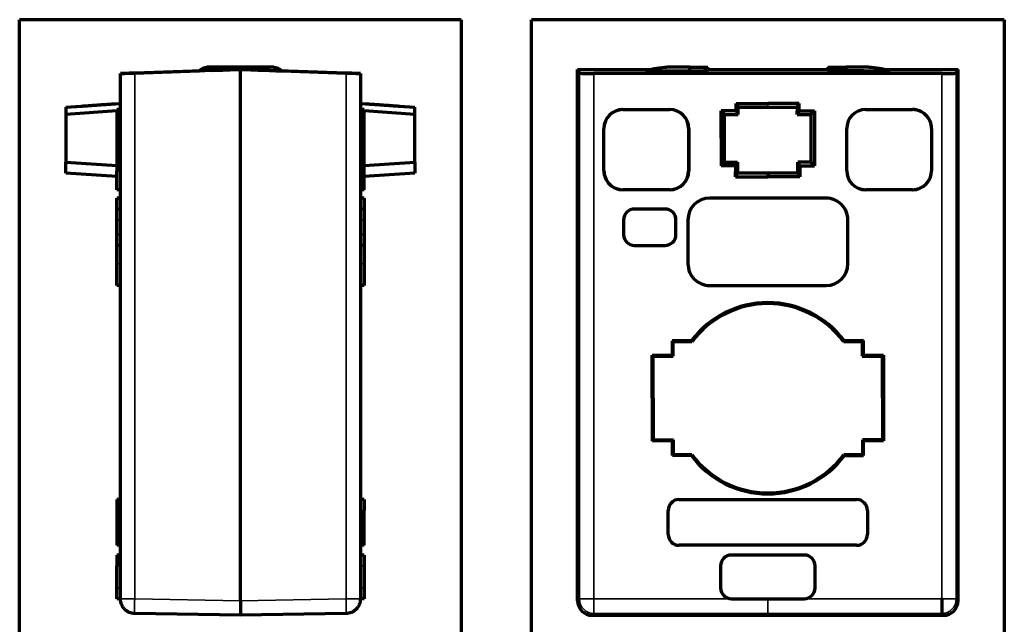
# Model space of a CAD drawing. Header units: millimetres. Extents: x 47 to 341, y 35 to 265.
# Tile 2 of 4: x 47 to 183, y 113 to 196. Entities that reach past the tile are written whole.
import ezdxf

# ---------------------------------------------------------------- set-up
doc = ezdxf.new("R2010")
doc.units = ezdxf.units.MM
doc.layers.add('1', color=7, linetype='Continuous', true_color=0xffffff)

msp = doc.modelspace()

# ---------------------------------------------------------------- linework, layer by layer
at = {"layer": '1', "color": 8, "linetype": 'Continuous', "lineweight": 70}
for p, q in [((47.34, 107.67), (47.34, 195.86)), ((108.04, 195.86), (47.34, 195.86)), ((108.04, 195.86), (108.04, 107.67)), ((117.71, 107.67), (117.71, 195.86)), ((182.73, 195.86), (117.71, 195.86)), ((182.73, 195.86), (182.73, 107.67))]:
    msp.add_line(p, q, dxfattribs=at)
at = {"layer": '1', "color": 155, "linetype": 'Continuous', "lineweight": 70}
for p, q in [((61.19, 116.27), (61.19, 188.46)), ((61.19, 188.46), (61.19, 188.46)), ((77.69, 189.03), (63.16, 188.52)), ((63.16, 188.53), (71.98, 188.84)), ((72, 188.84), (72.08, 188.84)), ((73.69, 189.32), (81.69, 189.32)), ((80.7, 189.32), (74.68, 189.32)), ((77.69, 189.03), (77.69, 189.03)), ((92.23, 188.52), (77.69, 189.03)), ((77.69, 116.02), (77.69, 189.03)), ((83.31, 188.84), (83.39, 188.84)), ((83.41, 188.84), (92.23, 188.53)), ((94.19, 188.46), (94.19, 116.27)), ((94.19, 188.46), (94.19, 188.46)), ((124.06, 189.03), (134.21, 189.03)), ((124.31, 188.52), (124.06, 189.03)), ((124.06, 116.02), (124.06, 189.03)), ((174.13, 188.46), (126.31, 188.46)), ((141.93, 189.32), (141.98, 189.32)), ((141.98, 188.94), (141.98, 189.32)), ((141.98, 189.03), (158.48, 189.04)), ((158.48, 189.32), (158.48, 188.94)), ((158.48, 189.32), (158.53, 189.32)), ((166.22, 189.04), (176.38, 189.04)), ((176.38, 189.04), (176.13, 188.53)), ((176.38, 116.02), (176.38, 189.04)), ((53.69, 183.84), (61.19, 184.37)), ((60.44, 184.32), (61.19, 184.37)), ((94.19, 184.37), (94.94, 184.32)), ((94.19, 184.37), (101.69, 183.84)), ((145.87, 183.36), (145.86, 184.37)), ((145.86, 184.37), (150.2, 184.37)), ((145.86, 184.37), (146.13, 183.84)), ((154.54, 184.37), (150.2, 184.37)), ((150.2, 184.37), (150.2, 184.32)), ((154.28, 183.84), (154.54, 184.37)), ((154.53, 183.36), (154.54, 184.37)), ((53.69, 183.85), (55.94, 184)), ((53.69, 183.85), (53.69, 183.84)), ((53.69, 183.84), (53.69, 182.84)), ((60.69, 183.33), (53.69, 182.84)), ((60.69, 183.32), (53.69, 182.84)), ((53.69, 182.84), (53.69, 182.84)), ((53.69, 182.84), (53.69, 176.3)), ((61.19, 183.52), (60.69, 183.51)), ((60.69, 183.51), (60.69, 183.51)), ((60.69, 183.51), (60.69, 180.91)), ((94.69, 183.51), (94.19, 183.52)), ((94.69, 183.51), (94.69, 183.51)), ((94.69, 180.91), (94.69, 183.51)), ((101.69, 182.84), (94.69, 183.33)), ((101.69, 182.84), (94.69, 183.32)), ((99.44, 184), (101.69, 183.85)), ((101.69, 183.84), (101.69, 183.85)), ((101.69, 182.84), (101.69, 183.84)), ((101.69, 176.3), (101.69, 182.84)), ((101.69, 182.84), (101.69, 182.84)), ((130.28, 183.52), (136.73, 183.52)), ((130.28, 183.51), (136.73, 183.51)), ((143.77, 183.36), (143.78, 175.78)), ((144.27, 182.84), (143.77, 183.36)), ((145.87, 183.36), (143.78, 183.36)), ((144.27, 182.84), (146.13, 182.84)), ((144.28, 176.3), (144.27, 182.84)), ((146.13, 182.84), (145.87, 183.36)), ((146.13, 183.84), (150.2, 183.85)), ((146.13, 182.84), (146.13, 183.84)), ((150.2, 184), (150.2, 183.85)), ((150.2, 183.85), (154.28, 183.84)), ((154.27, 182.84), (154.28, 183.84)), ((154.53, 183.36), (154.27, 182.84)), ((154.27, 182.84), (156.13, 182.84)), ((154.53, 183.36), (156.62, 183.36)), ((156.13, 182.84), (156.12, 176.3)), ((156.63, 183.36), (156.13, 182.84)), ((156.63, 183.36), (156.63, 175.78)), ((163.67, 183.52), (170.12, 183.52)), ((163.67, 183.51), (170.12, 183.51)), ((60.69, 180.91), (60.69, 175.11)), ((94.69, 175.11), (94.69, 180.91)), ((127.67, 175.11), (127.67, 180.91)), ((127.68, 175.11), (127.68, 180.91)), ((139.33, 180.91), (139.33, 175.11)), ((139.34, 180.91), (139.34, 175.11)), ((161.06, 175.11), (161.06, 180.91)), ((161.07, 175.11), (161.07, 180.91)), ((172.72, 180.91), (172.72, 175.11)), ((172.73, 180.91), (172.73, 175.11)), ((53.69, 174.8), (53.69, 176.3)), ((53.69, 176.3), (53.69, 176.3)), ((53.69, 176.3), (60.69, 175.81)), ((53.69, 176.3), (60.69, 175.81)), ((94.69, 175.81), (101.69, 176.3)), ((94.69, 175.81), (101.69, 176.3)), ((101.69, 176.3), (101.69, 174.8)), ((101.69, 176.3), (101.69, 176.3)), ((143.78, 175.78), (144.28, 176.3)), ((144.28, 176.3), (146.06, 176.3)), ((145.8, 175.78), (146.06, 176.3)), ((146.06, 176.3), (146.06, 174.8)), ((154.34, 176.3), (154.6, 175.78)), ((154.34, 174.8), (154.34, 176.3)), ((156.12, 176.3), (154.34, 176.3)), ((156.12, 176.3), (156.63, 175.78)), ((53.69, 174.8), (53.69, 174.79)), ((60.69, 174.31), (53.69, 174.8)), ((60.69, 174.3), (53.69, 174.79)), ((60.69, 172.51), (60.69, 175.11)), ((94.69, 172.51), (94.69, 175.11)), ((101.69, 174.8), (94.69, 174.31)), ((101.69, 174.79), (94.69, 174.3)), ((101.69, 174.79), (101.69, 174.8)), ((145.8, 175.78), (143.78, 175.78)), ((145.79, 174.27), (145.8, 175.78)), ((146.06, 174.8), (145.79, 174.27)), ((150.2, 174.79), (146.06, 174.8)), ((154.34, 174.8), (150.2, 174.79)), ((150.2, 174.79), (150.2, 174.27)), ((154.61, 174.27), (154.34, 174.8)), ((154.6, 175.78), (154.61, 174.27)), ((154.6, 175.78), (156.63, 175.78)), ((145.79, 174.27), (150.2, 174.27)), ((154.61, 174.27), (150.2, 174.27)), ((61.19, 172.5), (60.69, 172.51)), ((94.69, 172.51), (94.19, 172.5)), ((136.74, 172.51), (130.28, 172.51)), ((136.74, 172.5), (130.28, 172.5)), ((170.12, 172.51), (163.67, 172.51)), ((170.12, 172.5), (163.67, 172.5)), ((60.69, 171.34), (60.69, 171.34)), ((61.19, 171.34), (60.69, 171.34)), ((60.69, 169.84), (60.69, 171.34)), ((94.69, 171.34), (94.19, 171.34)), ((94.69, 171.34), (94.69, 171.34)), ((94.69, 171.34), (94.69, 169.84)), ((158.23, 171.34), (142.23, 171.34)), ((60.69, 169.84), (60.69, 169.84)), ((61.19, 169.84), (60.69, 169.84)), ((60.69, 168.34), (60.69, 169.84)), ((94.69, 169.84), (94.19, 169.84)), ((94.69, 169.84), (94.69, 169.84)), ((94.69, 169.84), (94.69, 168.34)), ((136.08, 169.84), (131.88, 169.84)), ((60.69, 166.34), (60.69, 168.34)), ((94.69, 168.34), (94.69, 166.34)), ((130.38, 168.34), (130.38, 166.34)), ((137.58, 166.34), (137.58, 168.34)), ((139.23, 168.34), (139.23, 162.34)), ((161.23, 162.34), (161.23, 168.34)), ((60.69, 164.84), (60.69, 166.34)), ((94.69, 166.34), (94.69, 164.84)), ((60.69, 162.34), (60.69, 164.84)), ((61.19, 164.84), (60.69, 164.84)), ((94.69, 164.84), (94.19, 164.84)), ((94.69, 164.84), (94.69, 162.34)), ((131.88, 164.84), (136.08, 164.84)), ((60.69, 159.34), (60.69, 162.34)), ((94.69, 162.34), (94.69, 159.34)), ((61.19, 159.34), (60.69, 159.34)), ((94.69, 159.34), (94.19, 159.34)), ((142.23, 159.34), (158.23, 159.34)), ((139.73, 151.76), (137.06, 151.75)), ((137.2, 151.61), (137.06, 151.75)), ((137.06, 151.75), (137.06, 149.77)), ((163.35, 151.77), (160.71, 151.76)), ((163.2, 151.62), (163.35, 151.77)), ((163.35, 149.77), (163.35, 151.77)), ((139.8, 151.62), (137.2, 151.61)), ((137.21, 149.62), (137.2, 151.61)), ((163.2, 151.62), (160.64, 151.62)), ((163.2, 151.62), (163.21, 149.62)), ((134.31, 149.76), (137.06, 149.77)), ((134.46, 149.62), (134.31, 149.76)), ((134.34, 137.97), (134.31, 149.76)), ((134.46, 149.62), (137.21, 149.62)), ((134.48, 138.12), (134.46, 149.62)), ((137.21, 149.62), (137.06, 149.77)), ((163.35, 149.77), (163.21, 149.62)), ((163.21, 149.62), (165.96, 149.63)), ((163.35, 149.77), (166.1, 149.77)), ((165.96, 149.63), (166.1, 149.77)), ((165.96, 149.63), (165.98, 138.13)), ((166.1, 149.77), (166.12, 137.98)), ((134.48, 138.12), (134.34, 137.97)), ((134.48, 138.12), (137.23, 138.12)), ((137.09, 137.98), (137.23, 138.12)), ((137.23, 136.11), (137.23, 138.12)), ((165.98, 138.13), (163.23, 138.12)), ((163.23, 138.12), (163.23, 136.12)), ((163.23, 138.12), (163.37, 137.98)), ((165.98, 138.13), (166.12, 137.98)), ((137.09, 137.98), (134.34, 137.97)), ((137.09, 135.97), (137.09, 137.98)), ((166.12, 137.98), (163.37, 137.98)), ((163.38, 135.98), (163.37, 137.98)), ((137.23, 136.11), (137.09, 135.97)), ((139.7, 135.97), (137.09, 135.97)), ((137.23, 136.11), (139.77, 136.12)), ((160.67, 136.12), (163.23, 136.12)), ((160.74, 135.97), (163.38, 135.98)), ((163.23, 136.12), (163.38, 135.98)), ((61.19, 129.94), (60.69, 129.94)), ((60.69, 129.94), (60.69, 128.44)), ((94.69, 129.94), (94.19, 129.94)), ((94.69, 129.94), (94.69, 128.44)), ((138.01, 129.94), (162.41, 129.94)), ((60.69, 128.44), (60.69, 125.14)), ((94.69, 125.14), (94.69, 128.44)), ((136.51, 125.14), (136.51, 128.44)), ((163.91, 128.44), (163.91, 125.14)), ((60.69, 125.14), (60.69, 123.64)), ((94.69, 123.64), (94.69, 125.14)), ((61.19, 123.64), (60.69, 123.64)), ((94.69, 123.64), (94.19, 123.64)), ((162.41, 123.64), (138.01, 123.64)), ((61.19, 122.3), (60.69, 122.3)), ((60.69, 122.3), (60.69, 120.8)), ((94.69, 122.3), (94.19, 122.3)), ((94.69, 122.3), (94.69, 120.8)), ((155.21, 122.3), (145.21, 122.3)), ((60.69, 117.8), (60.69, 120.8)), ((94.69, 120.8), (94.69, 117.8)), ((143.71, 120.8), (143.71, 117.8)), ((156.71, 117.8), (156.71, 120.8)), ((60.69, 116.3), (60.69, 117.8)), ((94.69, 117.8), (94.69, 116.3)), ((61.19, 116.3), (60.69, 116.3)), ((61.19, 116.27), (61.19, 116.27)), ((77.69, 116.02), (77.69, 114.02)), ((94.69, 116.3), (94.19, 116.3)), ((94.19, 116.27), (94.19, 116.27)), ((145.21, 116.3), (155.21, 116.3)), ((77.69, 114.02), (63.16, 114.27)), ((92.23, 114.27), (77.69, 114.02)), ((126.06, 114.02), (150.22, 114.03)), ((150.22, 114.03), (174.38, 114.02))]:
    msp.add_line(p, q, dxfattribs=at)
at = {"layer": '1', "color": 155, "linetype": 'Continuous', "lineweight": 35}
for p, q in [((63.16, 116.27), (63.16, 188.52)), ((73.69, 189.32), (73.69, 188.89)), ((81.69, 189.32), (81.69, 188.89)), ((92.23, 188.52), (92.23, 116.27)), ((124.31, 188.52), (124.31, 116.27)), ((126.31, 188.46), (126.31, 116.27)), ((174.13, 116.27), (174.13, 188.46)), ((176.13, 116.27), (176.13, 188.53)), ((60.69, 183.51), (61.19, 183.52)), ((94.19, 183.52), (94.69, 183.51)), ((130.28, 183.52), (130.28, 183.51)), ((136.73, 183.51), (136.73, 183.52)), ((163.67, 183.51), (163.67, 183.52)), ((170.12, 183.51), (170.12, 183.52)), ((61.19, 180.91), (60.69, 180.91)), ((94.69, 180.91), (94.19, 180.91)), ((127.68, 180.91), (127.67, 180.91)), ((139.33, 180.91), (139.34, 180.91)), ((161.07, 180.91), (161.06, 180.91)), ((172.72, 180.91), (172.73, 180.91)), ((61.19, 175.11), (60.69, 175.11)), ((94.69, 175.11), (94.19, 175.11)), ((127.68, 175.11), (127.67, 175.11)), ((139.33, 175.11), (139.34, 175.11)), ((161.07, 175.11), (161.06, 175.11)), ((172.72, 175.11), (172.73, 175.11)), ((130.28, 172.51), (130.28, 172.5)), ((136.74, 172.51), (136.74, 172.5)), ((163.67, 172.5), (163.67, 172.51)), ((170.12, 172.51), (170.12, 172.5)), ((61.19, 171.34), (60.69, 171.34)), ((94.69, 171.34), (94.19, 171.34)), ((61.19, 169.84), (60.69, 169.84)), ((94.69, 169.84), (94.19, 169.84)), ((61.19, 168.34), (60.69, 168.34)), ((94.69, 168.34), (94.19, 168.34)), ((61.19, 166.34), (60.69, 166.34)), ((94.69, 166.34), (94.19, 166.34)), ((61.19, 162.34), (60.69, 162.34)), ((94.69, 162.34), (94.19, 162.34)), ((61.19, 128.44), (60.69, 128.44)), ((94.69, 128.44), (94.19, 128.44)), ((61.19, 125.14), (60.69, 125.14)), ((94.69, 125.14), (94.19, 125.14)), ((61.19, 120.8), (60.69, 120.8)), ((94.69, 120.8), (94.19, 120.8)), ((61.19, 117.8), (60.69, 117.8)), ((94.69, 117.8), (94.19, 117.8)), ((61.19, 116.27), (63.16, 116.27)), ((63.16, 116.27), (77.69, 116.02)), ((77.69, 116.02), (92.23, 116.27)), ((94.19, 116.27), (92.23, 116.27)), ((124.06, 116.02), (124.31, 116.27)), ((124.31, 116.27), (126.31, 116.27)), ((126.31, 116.27), (150.22, 116.28)), ((150.22, 116.28), (174.13, 116.27)), ((174.13, 116.27), (176.13, 116.27)), ((176.13, 116.27), (176.38, 116.02)), ((126.31, 114.27), (126.06, 114.02)), ((150.22, 114.28), (126.31, 114.27)), ((174.13, 114.27), (150.22, 114.28)), ((174.38, 114.02), (174.13, 114.27))]:
    msp.add_line(p, q, dxfattribs=at)
at = {"layer": '1', "color": 155, "linetype": 'Continuous', "lineweight": 70}
for centre, radius, start, end in [((73.69, 186.38), 3, 101.5626, 124.66), ((81.69, 186.38), 3, 55.331, 78.4422), ((137.92, 169.38), 20, 94.513, 102.6599), ((162.54, 169.38), 20, 77.4168, 85.487), ((130.28, 180.91), 2.61, 90.0101, 180.0101), ((130.28, 180.91), 2.6, 90.0101, 180.0101), ((136.73, 180.91), 2.61, 0.0101, 90.0101), ((136.73, 180.91), 2.6, 0.0101, 90.0101), ((163.67, 180.91), 2.61, 89.9899, 179.9899), ((163.67, 180.91), 2.6, 89.9899, 179.9899), ((170.12, 180.91), 2.61, 359.9899, 89.9899), ((170.12, 180.91), 2.6, 359.9899, 89.9899), ((130.28, 175.11), 2.61, 180.0101, 270.0101), ((130.28, 175.11), 2.6, 180.0101, 270.0101), ((136.73, 175.11), 2.61, 270.0101, 0.0101), ((136.73, 175.11), 2.6, 270.0101, 0.0101), ((163.67, 175.11), 2.61, 179.9899, 269.9899), ((163.67, 175.11), 2.6, 179.9899, 269.9899), ((170.12, 175.11), 2.61, 269.9899, 359.9899), ((170.12, 175.11), 2.6, 269.9899, 359.9899), ((142.23, 168.34), 3, 90.0101, 180.0056), ((158.23, 168.34), 3, 0.0056, 90.0101), ((131.88, 168.34), 1.5, 90.0087, 180.0101), ((136.08, 168.34), 1.5, 0.0101, 90.0087), ((131.88, 166.34), 1.5, 180.0101, 270.0114), ((136.08, 166.34), 1.5, 270.0114, 0.0101), ((142.23, 162.34), 3, 180.0056, 270.0101), ((158.23, 162.34), 3, 270.0101, 0.0056), ((150.22, 143.85), 13.14, 37.0219, 142.9772), ((150.22, 143.85), 13, 36.7055, 143.2921), ((150.22, 143.85), 13.14, 216.8002, 323.1993), ((150.22, 143.85), 13, 216.4827, 323.5155), ((138.01, 128.44), 1.5, 90, 180), ((162.41, 128.44), 1.5, 0, 90), ((138.01, 125.14), 1.5, 180, 270), ((162.41, 125.14), 1.5, 270, 0), ((145.21, 120.8), 1.5, 90, 180), ((155.21, 120.8), 1.5, 0, 90), ((145.21, 117.8), 1.5, 180, 270), ((155.21, 117.8), 1.5, 270, 0)]:
    msp.add_arc(centre, radius, start, end, dxfattribs=at)
for centre, major_axis, ratio, start_param, end_param in [((63.19, 188.53), (2, 0.07), 0.000175, 1.588244, 3.141587), ((63.19, 188.53), (2, 0.07), 0.000175, 3.141587, 4.69493), ((74.68, 189.32), (7.03, 0), 0.000137, 1.570796, 1.712148), ((-485.16, 169.38), (572.75, 20), 0.000006, 6.062416, 6.096972), ((640.55, 169.38), (-572.76, 20), 0.000006, 0.186212, 0.220774), ((80.7, 189.32), (7.03, 0), 0.000137, 1.429445, 1.570796), ((92.19, 188.53), (-2, 0.07), 0.000175, 3.141599, 4.694942), ((92.19, 188.53), (-2, 0.07), 0.000175, 1.588256, 3.141599), ((126.31, 188.53), (2, 0), 0.034921, 3.15904, 4.712383), ((136.48, 188.94), (5.5, 0), 0.043405, 5.842594, 6.283185), ((163.98, 188.94), (5.5, 0), 0.043405, 3.141578, 3.580974), ((174.13, 188.53), (2, 0), 0.034921, 4.712383, 6.265726), ((126.06, 116.02), (1.41, 1.41), 0.999695, 2.356171, 3.927014), ((174.38, 116.02), (-1.41, 1.41), 0.999695, 2.356171, 3.927014)]:
    msp.add_ellipse(centre, major_axis=major_axis, ratio=ratio, start_param=start_param, end_param=end_param, dxfattribs=at)
at = {"layer": '1', "color": 155, "linetype": 'Continuous', "lineweight": 35}
for centre, major_axis, ratio, start_param, end_param in [((63.19, 116.27), (-0.03, -2), 0.01745, 4.712694, 6.283536), ((92.19, 116.27), (-0.03, 2), 0.01745, 3.141242, 4.712084), ((126.31, 116.27), (-1.41, 1.41), 0.999695, 0.785375, 2.356218), ((174.13, 116.27), (-1.41, -1.41), 0.999695, 0.785346, 2.356218)]:
    msp.add_ellipse(centre, major_axis=major_axis, ratio=ratio, start_param=start_param, end_param=end_param, dxfattribs=at)
at = {"layer": '1', "color": 155, "linetype": 'Continuous', "lineweight": 70}
for points, degree in [([(71.99, 188.85), (71.97, 188.83)], 1), ([(72.01, 188.83), (71.98, 188.83), (71.97, 188.83), (71.97, 188.83)], 3), ([(72.01, 188.83), (72, 188.84), (71.99, 188.85), (71.99, 188.85)], 3), ([(72, 188.84), (72, 188.84), (72.01, 188.84), (72.01, 188.84)], 3), ([(72.01, 188.83), (72.01, 188.83)], 1), ([(72.01, 188.84), (72.02, 188.84), (72.04, 188.84), (72.07, 188.84)], 3), ([(72.07, 188.84), (72.07, 188.84), (72.07, 188.84), (72.07, 188.84)], 3), ([(83.38, 188.84), (83.36, 188.84), (83.34, 188.84), (83.31, 188.84)], 3), ([(83.32, 188.84), (83.32, 188.84), (83.32, 188.84), (83.32, 188.84)], 3), ([(83.4, 188.85), (83.39, 188.85), (83.39, 188.84), (83.37, 188.84)], 3), ([(83.38, 188.84), (83.39, 188.84), (83.4, 188.85), (83.4, 188.85)], 3), ([(83.38, 188.83), (83.41, 188.83), (83.42, 188.83), (83.42, 188.83)], 3), ([(83.38, 188.83), (83.38, 188.83), (83.38, 188.83), (83.38, 188.83)], 3), ([(83.42, 188.83), (83.4, 188.85)], 1), ([(136.86, 188.83), (136.87, 188.83), (136.88, 188.83), (136.89, 188.83)], 3), ([(136.89, 188.84), (137.59, 188.85), (138.29, 188.85), (138.99, 188.84)], 3), ([(138.99, 188.84), (139.15, 188.84), (139.32, 188.84), (139.48, 188.84)], 3), ([(139.48, 189.32), (141.93, 189.32)], 1), ([(139.48, 188.84), (140.14, 188.84), (140.8, 188.84), (141.46, 188.84)], 3), ([(158.53, 189.32), (160.98, 189.32)], 1), ([(161.64, 188.84), (161.42, 188.84), (161.2, 188.84), (160.98, 188.84)], 3), ([(163.35, 188.84), (162.5, 188.84), (161.65, 188.84)], 2), ([(163.39, 188.84), (163.35, 188.84)], 1), ([(55.94, 184), (60.44, 184.32)], 1), ([(94.94, 184.32), (99.44, 184)], 1), ([(139.73, 151.76), (139.75, 151.71), (139.77, 151.66), (139.8, 151.62)], 3), ([(160.64, 151.62), (160.67, 151.66), (160.69, 151.71), (160.71, 151.76)], 3), ([(139.77, 136.12), (139.74, 136.07), (139.72, 136.02), (139.7, 135.97)], 3), ([(160.74, 135.97), (160.72, 136.02), (160.7, 136.07), (160.67, 136.12)], 3), ([(61.19, 116.27), (61.19, 116.27), (61.19, 116.27), (61.19, 116.27)], 3), ([(94.19, 116.27), (94.19, 116.27), (94.19, 116.27), (94.19, 116.27)], 3), ([(174.13, 116.27), (174.13, 116.27), (174.13, 116.27), (174.13, 116.27)], 3), ([(63.16, 114.27), (63.16, 114.27), (63.16, 114.27), (63.16, 114.27)], 3), ([(92.23, 114.27), (92.23, 114.27), (92.23, 114.27), (92.23, 114.27)], 3), ([(174.13, 114.27), (174.13, 114.27), (174.13, 114.27), (174.13, 114.27)], 3)]:
    msp.add_open_spline(points, degree=degree, dxfattribs=at)
for points, knots in [([(73.69, 188.89), (73.67, 188.89), (73.65, 188.89), (73.61, 188.89), (73.59, 188.89), (73.52, 188.89), (73.48, 188.89), (73.42, 188.88), (73.4, 188.88), (73.36, 188.88), (73.34, 188.88), (73.28, 188.88), (73.24, 188.88), (73.19, 188.88), (73.17, 188.87), (73.13, 188.87), (73.12, 188.87), (73.07, 188.87), (73.04, 188.87), (72.94, 188.87), (72.89, 188.87), (72.81, 188.86), (72.79, 188.86), (72.74, 188.86), (72.72, 188.86), (72.66, 188.86), (72.62, 188.86), (72.54, 188.85), (72.51, 188.85), (72.46, 188.85), (72.45, 188.85), (72.42, 188.85), (72.4, 188.85), (72.36, 188.85), (72.34, 188.85), (72.29, 188.84), (72.27, 188.84), (72.21, 188.84), (72.17, 188.84), (72.11, 188.84), (72.09, 188.84), (72.04, 188.84), (72.03, 188.84), (72.01, 188.83)], [0, 0, 0, 0, 0.015625, 0.015625, 0.03125, 0.03125, 0.0625, 0.0625, 0.078125, 0.078125, 0.09375, 0.09375, 0.125, 0.125, 0.140625, 0.140625, 0.15625, 0.15625, 0.1875, 0.1875, 0.25, 0.25, 0.28125, 0.28125, 0.3125, 0.3125, 0.375, 0.375, 0.4375, 0.4375, 0.46875, 0.46875, 0.5, 0.5, 0.5625, 0.5625, 0.625, 0.625, 0.75, 0.75, 0.875, 0.875, 1, 1, 1, 1]), ([(73.69, 189.32), (73.67, 189.32), (73.66, 189.32), (73.62, 189.32), (73.6, 189.32), (73.57, 189.32), (73.55, 189.32), (73.53, 189.32), (73.52, 189.32), (73.5, 189.32), (73.5, 189.32), (73.48, 189.32), (73.46, 189.32), (73.44, 189.32), (73.43, 189.32), (73.39, 189.32), (73.37, 189.32), (73.35, 189.32), (73.34, 189.32), (73.32, 189.32), (73.31, 189.32), (73.29, 189.32), (73.27, 189.32), (73.25, 189.32), (73.23, 189.32), (73.21, 189.32), (73.2, 189.32), (73.17, 189.32), (73.16, 189.32), (73.13, 189.32), (73.12, 189.32), (73.1, 189.32), (73.1, 189.32), (73.09, 189.32), (73.09, 189.32), (73.09, 189.32), (73.09, 189.32), (73.09, 189.32), (73.09, 189.32), (73.1, 189.32), (73.1, 189.32), (73.12, 189.32), (73.13, 189.32), (73.16, 189.32), (73.17, 189.32), (73.2, 189.32), (73.21, 189.32), (73.23, 189.32), (73.25, 189.32), (73.27, 189.32), (73.29, 189.32), (73.32, 189.32), (73.34, 189.32), (73.36, 189.32), (73.37, 189.32), (73.39, 189.32), (73.4, 189.32), (73.44, 189.32), (73.46, 189.32), (73.51, 189.32), (73.52, 189.32), (73.55, 189.32), (73.57, 189.32), (73.59, 189.32), (73.6, 189.32), (73.62, 189.32), (73.63, 189.32), (73.66, 189.32), (73.67, 189.32), (73.69, 189.32)], [0, 0, 0, 0, 0.015625, 0.015625, 0.03125, 0.03125, 0.046875, 0.046875, 0.054687, 0.054687, 0.0625, 0.0625, 0.078125, 0.078125, 0.09375, 0.09375, 0.125, 0.125, 0.140625, 0.140625, 0.15625, 0.15625, 0.1875, 0.1875, 0.21875, 0.21875, 0.25, 0.25, 0.3125, 0.3125, 0.375, 0.375, 0.4375, 0.4375, 0.5, 0.5, 0.53125, 0.53125, 0.5625, 0.5625, 0.625, 0.625, 0.6875, 0.6875, 0.75, 0.75, 0.78125, 0.78125, 0.8125, 0.8125, 0.84375, 0.84375, 0.875, 0.875, 0.890625, 0.890625, 0.90625, 0.90625, 0.9375, 0.9375, 0.953125, 0.953125, 0.96875, 0.96875, 0.976562, 0.976562, 0.984375, 0.984375, 1, 1, 1, 1]), ([(82.3, 189.32), (82.3, 189.32), (82.3, 189.32), (82.3, 189.32), (82.3, 189.32), (82.29, 189.32), (82.28, 189.32), (82.27, 189.32), (82.26, 189.32), (82.23, 189.32), (82.21, 189.32), (82.19, 189.32), (82.17, 189.32), (82.15, 189.32), (82.14, 189.32), (82.11, 189.32), (82.1, 189.32), (82.07, 189.32), (82.05, 189.32), (82.02, 189.32), (82.01, 189.32), (81.99, 189.32), (81.98, 189.32), (81.95, 189.32), (81.92, 189.32), (81.88, 189.32), (81.87, 189.32), (81.84, 189.32), (81.82, 189.32), (81.79, 189.32), (81.79, 189.32), (81.77, 189.32), (81.76, 189.32), (81.73, 189.32), (81.71, 189.32), (81.69, 189.32)], [0, 0, 0, 0, 0.062195, 0.062195, 0.124715, 0.124715, 0.249756, 0.249756, 0.374797, 0.374797, 0.499837, 0.499837, 0.562358, 0.562358, 0.624878, 0.624878, 0.687398, 0.687398, 0.749919, 0.749919, 0.781179, 0.781179, 0.812439, 0.812439, 0.874959, 0.874959, 0.90622, 0.90622, 0.93748, 0.93748, 0.95311, 0.95311, 0.96874, 0.96874, 1, 1, 1, 1]), ([(81.69, 188.89), (81.71, 188.89), (81.74, 188.89), (81.78, 188.89), (81.8, 188.89), (81.86, 188.89), (81.91, 188.89), (81.97, 188.88), (81.99, 188.88), (82.03, 188.88), (82.05, 188.88), (82.11, 188.88), (82.15, 188.88), (82.2, 188.88), (82.22, 188.87), (82.25, 188.87), (82.27, 188.87), (82.32, 188.87), (82.35, 188.87), (82.44, 188.87), (82.5, 188.87), (82.57, 188.86), (82.6, 188.86), (82.65, 188.86), (82.67, 188.86), (82.73, 188.86), (82.77, 188.86), (82.84, 188.85), (82.88, 188.85), (82.93, 188.85), (82.94, 188.85), (82.97, 188.85), (82.98, 188.85), (83.03, 188.85), (83.05, 188.85), (83.1, 188.84), (83.12, 188.84), (83.18, 188.84), (83.22, 188.84), (83.28, 188.84), (83.3, 188.84), (83.34, 188.84), (83.36, 188.84), (83.38, 188.83)], [0, 0, 0, 0, 0.015625, 0.015625, 0.03125, 0.03125, 0.0625, 0.0625, 0.078125, 0.078125, 0.09375, 0.09375, 0.125, 0.125, 0.140625, 0.140625, 0.15625, 0.15625, 0.1875, 0.1875, 0.25, 0.25, 0.28125, 0.28125, 0.3125, 0.3125, 0.375, 0.375, 0.4375, 0.4375, 0.46875, 0.46875, 0.5, 0.5, 0.5625, 0.5625, 0.625, 0.625, 0.75, 0.75, 0.875, 0.875, 1, 1, 1, 1]), ([(133.53, 188.89), (133.53, 188.89), (133.53, 188.89), (133.52, 188.89), (133.52, 188.89), (133.53, 188.89), (133.53, 188.89), (133.55, 188.88), (133.55, 188.88), (133.57, 188.88), (133.57, 188.88), (133.6, 188.88), (133.62, 188.88), (133.65, 188.88), (133.66, 188.87), (133.69, 188.87), (133.7, 188.87), (133.74, 188.87), (133.77, 188.87), (133.86, 188.87), (133.92, 188.87), (134.02, 188.86), (134.06, 188.86), (134.13, 188.86), (134.17, 188.86), (134.28, 188.86), (134.35, 188.86), (134.5, 188.85), (134.58, 188.85), (134.7, 188.85), (134.74, 188.85), (134.82, 188.85), (134.86, 188.85), (134.98, 188.85), (135.06, 188.85), (135.22, 188.84), (135.3, 188.84), (135.54, 188.84), (135.71, 188.84), (136.03, 188.84), (136.2, 188.84), (136.53, 188.84), (136.7, 188.84), (136.86, 188.83)], [0, 0, 0, 0, 0.015625, 0.015625, 0.03125, 0.03125, 0.0625, 0.0625, 0.078125, 0.078125, 0.09375, 0.09375, 0.125, 0.125, 0.140625, 0.140625, 0.15625, 0.15625, 0.1875, 0.1875, 0.25, 0.25, 0.28125, 0.28125, 0.3125, 0.3125, 0.375, 0.375, 0.4375, 0.4375, 0.46875, 0.46875, 0.5, 0.5, 0.5625, 0.5625, 0.625, 0.625, 0.75, 0.75, 0.875, 0.875, 1, 1, 1, 1]), ([(139.48, 189.32), (139.48, 189.32), (139.48, 189.32), (139.47, 189.32), (139.47, 189.32), (139.45, 189.32), (139.44, 189.32), (139.42, 189.32), (139.42, 189.32), (139.4, 189.32), (139.4, 189.32), (139.38, 189.32), (139.37, 189.32), (139.34, 189.32), (139.32, 189.32), (139.28, 189.32), (139.25, 189.32), (139.2, 189.32), (139.18, 189.32), (139.15, 189.32), (139.13, 189.32), (139.08, 189.32), (139.05, 189.32), (138.98, 189.32), (138.94, 189.32), (138.87, 189.32), (138.83, 189.32), (138.72, 189.32), (138.65, 189.32), (138.5, 189.32), (138.43, 189.32), (138.28, 189.32), (138.21, 189.32), (138.06, 189.32), (137.99, 189.32), (137.88, 189.32), (137.84, 189.32), (137.76, 189.32), (137.73, 189.32), (137.61, 189.32), (137.54, 189.32), (137.39, 189.32), (137.32, 189.32), (137.17, 189.32), (137.1, 189.32), (136.99, 189.32), (136.96, 189.32), (136.88, 189.32), (136.85, 189.32), (136.78, 189.32), (136.74, 189.32), (136.68, 189.32), (136.64, 189.32), (136.59, 189.32), (136.58, 189.32), (136.55, 189.32), (136.53, 189.32), (136.49, 189.32), (136.46, 189.32), (136.42, 189.32), (136.41, 189.32), (136.39, 189.32), (136.38, 189.32), (136.36, 189.32), (136.36, 189.32), (136.35, 189.32), (136.35, 189.32), (136.34, 189.32), (136.34, 189.32), (136.34, 189.32)], [0, 0, 0, 0, 0.015626, 0.015626, 0.031252, 0.031252, 0.046877, 0.046877, 0.05469, 0.05469, 0.062503, 0.062503, 0.078129, 0.078129, 0.093755, 0.093755, 0.125007, 0.125007, 0.140632, 0.140632, 0.156258, 0.156258, 0.18751, 0.18751, 0.218761, 0.218761, 0.250013, 0.250013, 0.312516, 0.312516, 0.37502, 0.37502, 0.437523, 0.437523, 0.500026, 0.500026, 0.531278, 0.531278, 0.56253, 0.56253, 0.625033, 0.625033, 0.687536, 0.687536, 0.750039, 0.750039, 0.781291, 0.781291, 0.812543, 0.812543, 0.843794, 0.843794, 0.875046, 0.875046, 0.890672, 0.890672, 0.906298, 0.906298, 0.937549, 0.937549, 0.953175, 0.953175, 0.968801, 0.968801, 0.976614, 0.976614, 0.984427, 0.984427, 1, 1, 1, 1]), ([(136.89, 188.83), (137.24, 188.83), (137.59, 188.83), (138.29, 188.83), (138.64, 188.83), (138.99, 188.84)], [0, 0, 0, 0, 0.5, 0.5, 1, 1, 1, 1]), ([(139.48, 188.84), (139.48, 188.89), (139.48, 189.02), (139.48, 189.15), (139.48, 189.23), (139.48, 189.27), (139.48, 189.29), (139.48, 189.31), (139.48, 189.32), (139.48, 189.32)], [0, 0, 0, 0, 0.188265, 0.417015, 0.585743, 0.708431, 0.759938, 0.857133, 1, 1, 1, 1]), ([(141.46, 188.84), (141.52, 188.91), (141.58, 188.98), (141.66, 189.07), (141.69, 189.11), (141.72, 189.15), (141.75, 189.17), (141.76, 189.18), (141.8, 189.23), (141.84, 189.26), (141.89, 189.31), (141.91, 189.32), (141.93, 189.32)], [0, 0, 0, 0, 0.25, 0.25, 0.375, 0.4375, 0.4375, 0.5, 0.5, 0.75, 0.75, 1, 1, 1, 1]), ([(158.53, 189.32), (158.55, 189.32), (158.57, 189.31), (158.62, 189.26), (158.65, 189.23), (158.7, 189.18), (158.71, 189.17), (158.73, 189.15), (158.77, 189.11), (158.8, 189.07), (158.88, 188.98), (158.93, 188.91), (159, 188.84)], [0, 0, 0, 0, 0.25, 0.25, 0.5, 0.5, 0.5625, 0.5625, 0.625, 0.75, 0.75, 1, 1, 1, 1]), ([(160.98, 188.84), (160.84, 188.84), (160.71, 188.84), (160.31, 188.84), (160.05, 188.84), (159.52, 188.84), (159.26, 188.84), (159, 188.84)], [0, 0, 0, 0, 0.203419, 0.203419, 0.601709, 0.601709, 1, 1, 1, 1]), ([(160.98, 189.32), (160.98, 189.32), (160.98, 189.31), (160.98, 189.29), (160.98, 189.27), (160.98, 189.23), (160.98, 189.15), (160.98, 189.02), (160.98, 188.9), (160.98, 188.84)], [0, 0, 0, 0, 0.143479, 0.24109, 0.292817, 0.41603, 0.585481, 0.812559, 1, 1, 1, 1]), ([(164.12, 189.32), (164.12, 189.32), (164.11, 189.32), (164.11, 189.32), (164.1, 189.32), (164.1, 189.32), (164.09, 189.32), (164.08, 189.32), (164.07, 189.32), (164.05, 189.32), (164.04, 189.32), (164, 189.32), (163.97, 189.32), (163.93, 189.32), (163.91, 189.32), (163.88, 189.32), (163.86, 189.32), (163.82, 189.32), (163.78, 189.32), (163.71, 189.32), (163.68, 189.32), (163.61, 189.32), (163.57, 189.32), (163.5, 189.32), (163.47, 189.32), (163.36, 189.32), (163.29, 189.32), (163.14, 189.32), (163.07, 189.32), (162.92, 189.32), (162.84, 189.32), (162.73, 189.32), (162.7, 189.32), (162.62, 189.32), (162.58, 189.32), (162.47, 189.32), (162.4, 189.32), (162.25, 189.32), (162.17, 189.32), (162.03, 189.32), (161.95, 189.32), (161.81, 189.32), (161.74, 189.32), (161.63, 189.32), (161.59, 189.32), (161.52, 189.32), (161.48, 189.32), (161.41, 189.32), (161.38, 189.32), (161.33, 189.32), (161.31, 189.32), (161.28, 189.32), (161.26, 189.32), (161.21, 189.32), (161.18, 189.32), (161.14, 189.32), (161.12, 189.32), (161.09, 189.32), (161.08, 189.32), (161.06, 189.32), (161.05, 189.32), (161.04, 189.32), (161.04, 189.32), (161.02, 189.32), (161.01, 189.32), (160.99, 189.32), (160.99, 189.32), (160.98, 189.32), (160.98, 189.32), (160.98, 189.32)], [0, 0, 0, 0, 0.015626, 0.015626, 0.023439, 0.023439, 0.031252, 0.031252, 0.046877, 0.046877, 0.062503, 0.062503, 0.093755, 0.093755, 0.109381, 0.109381, 0.125006, 0.125006, 0.156258, 0.156258, 0.18751, 0.18751, 0.218761, 0.218761, 0.250013, 0.250013, 0.312516, 0.312516, 0.375019, 0.375019, 0.437522, 0.437522, 0.468774, 0.468774, 0.500025, 0.500025, 0.562529, 0.562529, 0.625032, 0.625032, 0.687535, 0.687535, 0.750038, 0.750038, 0.78129, 0.78129, 0.812541, 0.812541, 0.843793, 0.843793, 0.859419, 0.859419, 0.875044, 0.875044, 0.906296, 0.906296, 0.921922, 0.921922, 0.937548, 0.937548, 0.94536, 0.94536, 0.953173, 0.953173, 0.968799, 0.968799, 0.984425, 0.984425, 1, 1, 1, 1]), ([(163.39, 188.84), (163.56, 188.84), (163.73, 188.84), (164.08, 188.84), (164.25, 188.84), (164.51, 188.84), (164.6, 188.84), (164.77, 188.85), (164.86, 188.85), (165.12, 188.85), (165.29, 188.85), (165.54, 188.85), (165.62, 188.85), (165.79, 188.86), (165.87, 188.86), (166.03, 188.86), (166.11, 188.86), (166.22, 188.86), (166.26, 188.86), (166.33, 188.87), (166.37, 188.87), (166.44, 188.87), (166.48, 188.87), (166.55, 188.87), (166.58, 188.87), (166.63, 188.87), (166.64, 188.88), (166.67, 188.88), (166.69, 188.88), (166.73, 188.88), (166.76, 188.88), (166.79, 188.88), (166.8, 188.88), (166.82, 188.88), (166.83, 188.88), (166.86, 188.89), (166.88, 188.89), (166.89, 188.89), (166.9, 188.89), (166.9, 188.89), (166.91, 188.89), (166.91, 188.9), (166.91, 188.9), (166.9, 188.9)], [0, 0, 0, 0, 0.125, 0.125, 0.25, 0.25, 0.3125, 0.3125, 0.375, 0.375, 0.5, 0.5, 0.5625, 0.5625, 0.625, 0.625, 0.6875, 0.6875, 0.71875, 0.71875, 0.75, 0.75, 0.78125, 0.78125, 0.8125, 0.8125, 0.828125, 0.828125, 0.84375, 0.84375, 0.875, 0.875, 0.890625, 0.890625, 0.90625, 0.90625, 0.9375, 0.9375, 0.953125, 0.953125, 0.96875, 0.96875, 1, 1, 1, 1]), ([(63.16, 114.27), (63.03, 114.27), (62.9, 114.29), (62.65, 114.34), (62.52, 114.38), (62.29, 114.48), (62.17, 114.55), (61.96, 114.69), (61.86, 114.78), (61.68, 114.96), (61.59, 115.06), (61.45, 115.28), (61.39, 115.39), (61.29, 115.63), (61.26, 115.76), (61.21, 116.01), (61.19, 116.14), (61.19, 116.27)], [0, 0, 0, 0, 0.125, 0.125, 0.25, 0.25, 0.375, 0.375, 0.5, 0.5, 0.625, 0.625, 0.75, 0.75, 0.875, 0.875, 1, 1, 1, 1]), ([(94.19, 116.27), (94.19, 116.14), (94.18, 116.01), (94.13, 115.76), (94.09, 115.63), (93.99, 115.39), (93.93, 115.28), (93.79, 115.06), (93.71, 114.96), (93.53, 114.78), (93.43, 114.69), (93.22, 114.55), (93.1, 114.48), (92.86, 114.38), (92.74, 114.34), (92.49, 114.29), (92.36, 114.27), (92.23, 114.27)], [0, 0, 0, 0, 0.125, 0.125, 0.25, 0.25, 0.375, 0.375, 0.5, 0.5, 0.625, 0.625, 0.75, 0.75, 0.875, 0.875, 1, 1, 1, 1]), ([(174.13, 116.27), (174.13, 116.27), (174.13, 116.27), (174.13, 116.27), (174.13, 116.27), (174.13, 116.27), (174.13, 116.27), (174.13, 116.27), (174.13, 116.27), (174.13, 116.26), (174.13, 116.26), (174.13, 116.25), (174.13, 116.25), (174.13, 116.24), (174.13, 116.23), (174.13, 116.21), (174.13, 116.19), (174.13, 116.14), (174.12, 116.11), (174.12, 116.01), (174.12, 115.95), (174.12, 115.85), (174.12, 115.82), (174.12, 115.76), (174.12, 115.72), (174.12, 115.63), (174.12, 115.51), (174.12, 115.39), (174.12, 115.31), (174.12, 115.28), (174.12, 115.22), (174.12, 115.2), (174.12, 115.06), (174.12, 114.96), (174.12, 114.82), (174.12, 114.78), (174.12, 114.7), (174.12, 114.66), (174.12, 114.55), (174.12, 114.49), (174.12, 114.41), (174.12, 114.39), (174.12, 114.35), (174.12, 114.33), (174.12, 114.3), (174.12, 114.29), (174.12, 114.28), (174.12, 114.28), (174.13, 114.27), (174.13, 114.27), (174.13, 114.27), (174.13, 114.27), (174.13, 114.27), (174.13, 114.27), (174.13, 114.27), (174.13, 114.27), (174.13, 114.27), (174.13, 114.27), (174.13, 114.27), (174.13, 114.27), (174.13, 114.27), (174.13, 114.27)], [0, 0, 0, 0, 0.000244, 0.000244, 0.000488, 0.000488, 0.000977, 0.000977, 0.001953, 0.001953, 0.003906, 0.003906, 0.007813, 0.007813, 0.015625, 0.015625, 0.03125, 0.03125, 0.0625, 0.0625, 0.125, 0.125, 0.15625, 0.15625, 0.1875, 0.1875, 0.25, 0.3125, 0.3125, 0.34375, 0.34375, 0.375, 0.375, 0.5, 0.5, 0.5625, 0.5625, 0.625, 0.625, 0.75, 0.75, 0.8125, 0.8125, 0.875, 0.875, 0.9375, 0.9375, 0.96875, 0.96875, 0.984375, 0.984375, 0.992188, 0.992188, 0.996094, 0.996094, 0.998047, 0.999023, 0.999512, 0.999756, 0.999756, 1, 1, 1, 1])]:
    msp.add_open_spline(points, degree=3, knots=knots, dxfattribs=at)
at = {"layer": '1', "color": 155, "linetype": 'Continuous', "lineweight": 35}
for points, degree in [([(73.69, 189.32), (73.69, 189.32), (73.69, 189.32), (73.69, 189.32)], 3), ([(81.69, 189.32), (81.69, 189.32)], 1), ([(150.22, 184.32), (150.2, 184)], 1), ([(150.22, 114.28), (150.22, 114.03)], 1)]:
    msp.add_open_spline(points, degree=degree, dxfattribs=at)
for points in [[(126.31, 116.27), (126.31, 116.14), (126.31, 116.01), (126.31, 115.76), (126.31, 115.63), (126.31, 115.39), (126.31, 115.28), (126.31, 115.06), (126.31, 114.96), (126.31, 114.78), (126.31, 114.69), (126.31, 114.55), (126.31, 114.48), (126.31, 114.38), (126.31, 114.34), (126.31, 114.29), (126.31, 114.27), (126.31, 114.27)], [(150.22, 114.28), (150.22, 114.28), (150.22, 114.3), (150.22, 114.35), (150.22, 114.39), (150.22, 114.49), (150.22, 114.56), (150.22, 114.7), (150.22, 114.78), (150.22, 114.97), (150.22, 115.07), (150.22, 115.29), (150.22, 115.4), (150.22, 115.64), (150.22, 115.77), (150.22, 116.02), (150.22, 116.15), (150.22, 116.28)]]:
    msp.add_open_spline(points, degree=3, knots=[0, 0, 0, 0, 0.125, 0.125, 0.25, 0.25, 0.375, 0.375, 0.5, 0.5, 0.625, 0.625, 0.75, 0.75, 0.875, 0.875, 1, 1, 1, 1], dxfattribs=at)

doc.saveas('drawing.dxf')
